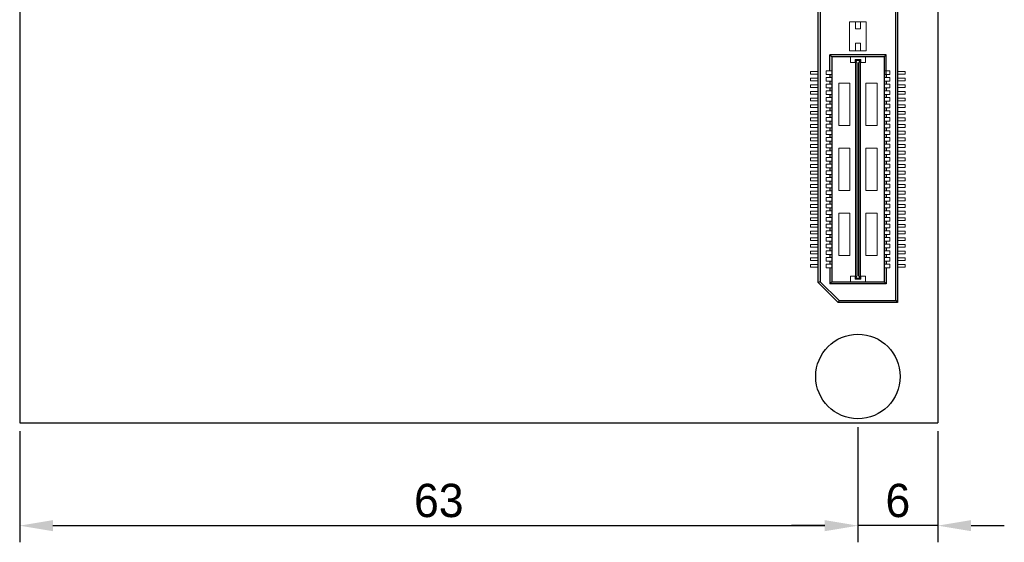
# Model space of a CAD drawing. Header units: millimetres. Extents: x 1095 to 1484, y 184 to 476.
# Tile 21 of 24: x 1263 to 1337, y 291 to 331. Entities that reach past the tile are written whole.
import ezdxf

# ---------------------------------------------------------------- set-up
doc = ezdxf.new("R2010")
doc.units = ezdxf.units.MM
doc.header["$LTSCALE"] = 0.1
doc.layers.add('daughter', color=7, linetype='Continuous')
doc.layers.add('yellow', color=5, linetype='Continuous')
doc.dimstyles.new('ISO-25', dxfattribs={"dimtxt": 2.5, "dimasz": 2.5, "dimexe": 1.25, "dimexo": 0.625, "dimtad": 1, "dimdsep": 46, "dimtxsty": 'Standard', "dimcen": 2.5, "dimadec": 0, "dimazin": 0, "dimtfac": 1, "dimtmove": 0, "dimatfit": 3, "dimfxl": 0, "dimarcsym": 0})

# ---------------------------------------------------------------- blocks, each defined once
blk = doc.blocks.new('*D29')
at = {"layer": 'Defpoints', "color": 0}
for p in [(1326.461, 300.598), (1263.461, 300.281), (1326.461, 292.571)]:
    blk.add_point(p, dxfattribs=at)
at = {"layer": 'yellow', "color": 0, "lineweight": -2}
for p, q in [((1326.461, 299.973), (1326.461, 291.321)), ((1263.461, 299.656), (1263.461, 291.321)), ((1265.961, 292.571), (1323.961, 292.571))]:
    blk.add_line(p, q, dxfattribs=at)
at = {"layer": 'yellow', "color": 0}
for points in [[(1265.961, 292.988), (1265.961, 292.155), (1263.461, 292.571)], [(1323.961, 292.988), (1323.961, 292.155), (1326.461, 292.571)]]:
    blk.add_solid(points, dxfattribs=at)
at = {"layer": 'yellow', "color": 0, "insert": (1294.961, 294.446), "char_height": 2.5, "attachment_point": 5}
blk.add_mtext('63', dxfattribs=at)
blk = doc.blocks.new('*D34')
at = {"layer": 'Defpoints', "color": 0}
for p in [(1326.461, 300.281), (1332.461, 300.281), (1326.461, 292.571)]:
    blk.add_point(p, dxfattribs=at)
at = {"layer": 'yellow', "color": 0, "lineweight": -2}
for p, q in [((1326.461, 299.656), (1326.461, 291.321)), ((1332.461, 299.656), (1332.461, 291.321)), ((1323.961, 292.571), (1321.461, 292.571)), ((1332.461, 292.571), (1326.461, 292.571)), ((1334.961, 292.571), (1337.461, 292.571))]:
    blk.add_line(p, q, dxfattribs=at)
at = {"layer": 'yellow', "color": 0}
for points in [[(1323.961, 292.988), (1323.961, 292.155), (1326.461, 292.571)], [(1334.961, 292.988), (1334.961, 292.155), (1332.461, 292.571)]]:
    blk.add_solid(points, dxfattribs=at)
at = {"layer": 'yellow', "color": 0, "insert": (1329.461, 294.446), "char_height": 2.5, "attachment_point": 5}
blk.add_mtext('6', dxfattribs=at)

msp = doc.modelspace()

# ---------------------------------------------------------------- linework, layer by layer
for p, q in [((1329.446, 369.338), (1329.446, 309.329)), ((1329.298, 309.477), (1329.298, 369.19)), ((1323.476, 310.829), (1323.476, 367.837)), ((1323.624, 367.776), (1323.624, 310.89)), ((1328.578, 327.916), (1324.344, 327.916)), ((1324.493, 327.77), (1324.344, 327.916)), ((1324.344, 326.717), (1324.344, 327.916)), ((1328.432, 327.77), (1328.578, 327.916)), ((1328.578, 326.443), (1328.578, 327.916)), ((1324.493, 327.77), (1324.493, 310.89)), ((1328.43, 327.77), (1324.493, 327.77)), ((1328.43, 327.77), (1328.43, 310.89)), ((1324.344, 326.443), (1324.344, 326.217)), ((1328.578, 326.443), (1328.578, 326.217)), ((1324.344, 325.943), (1324.344, 325.717)), ((1328.578, 325.943), (1328.578, 325.717)), ((1324.344, 325.443), (1324.344, 325.217)), ((1324.344, 324.943), (1324.344, 324.717)), ((1328.578, 325.443), (1328.578, 325.217)), ((1328.578, 324.943), (1328.578, 324.717)), ((1324.344, 324.443), (1324.344, 324.217)), ((1328.578, 324.443), (1328.578, 324.217)), ((1324.344, 323.943), (1324.344, 323.717)), ((1324.344, 323.443), (1324.344, 323.217)), ((1328.578, 323.943), (1328.578, 323.717)), ((1328.578, 323.443), (1328.578, 323.217)), ((1324.344, 322.943), (1324.344, 322.717)), ((1328.578, 322.943), (1328.578, 322.717)), ((1324.344, 322.443), (1324.344, 322.217)), ((1324.344, 321.943), (1324.344, 321.717)), ((1328.578, 322.443), (1328.578, 322.217)), ((1328.578, 321.943), (1328.578, 321.717)), ((1324.344, 321.443), (1324.344, 321.217)), ((1328.578, 321.443), (1328.578, 321.217)), ((1324.344, 320.943), (1324.344, 320.717)), ((1324.344, 320.443), (1324.344, 320.217)), ((1328.578, 320.943), (1328.578, 320.717)), ((1328.578, 320.443), (1328.578, 320.217)), ((1324.344, 319.943), (1324.344, 319.717)), ((1328.578, 319.943), (1328.578, 319.717)), ((1324.344, 319.443), (1324.344, 319.217)), ((1324.344, 318.943), (1324.344, 318.717)), ((1328.578, 319.443), (1328.578, 319.217)), ((1328.578, 318.943), (1328.578, 318.717)), ((1324.344, 318.443), (1324.344, 318.217)), ((1328.578, 318.443), (1328.578, 318.217)), ((1324.344, 317.943), (1324.344, 317.717)), ((1328.578, 317.943), (1328.578, 317.717)), ((1324.344, 317.443), (1324.344, 317.217)), ((1324.344, 316.943), (1324.344, 316.717)), ((1328.578, 317.443), (1328.578, 317.217)), ((1328.578, 316.943), (1328.578, 316.717)), ((1324.344, 316.443), (1324.344, 316.217)), ((1328.578, 316.443), (1328.578, 316.217)), ((1324.344, 315.943), (1324.344, 315.717)), ((1324.344, 315.443), (1324.344, 315.217)), ((1328.578, 315.943), (1328.578, 315.717)), ((1328.578, 315.443), (1328.578, 315.217)), ((1324.344, 314.943), (1324.344, 314.717)), ((1328.578, 314.943), (1328.578, 314.717)), ((1324.344, 314.443), (1324.344, 314.217)), ((1324.344, 313.943), (1324.344, 313.717)), ((1328.578, 314.443), (1328.578, 314.217)), ((1328.578, 313.943), (1328.578, 313.717)), ((1324.344, 313.443), (1324.344, 313.217)), ((1328.578, 313.443), (1328.578, 313.217)), ((1324.344, 312.943), (1324.344, 312.717)), ((1324.344, 312.443), (1324.344, 312.217)), ((1328.578, 312.943), (1328.578, 312.717)), ((1328.578, 312.443), (1328.578, 312.217)), ((1324.344, 311.943), (1324.344, 310.725)), ((1328.578, 311.943), (1328.578, 310.725)), ((1323.624, 310.89), (1323.476, 310.829)), ((1323.476, 310.829), (1324.976, 309.329)), ((1325.038, 309.477), (1323.624, 310.89)), ((1324.493, 310.89), (1324.344, 310.725)), ((1324.493, 310.89), (1328.43, 310.89)), ((1328.43, 310.89), (1328.578, 310.725)), ((1328.578, 310.725), (1324.344, 310.725)), ((1325.038, 309.477), (1324.976, 309.329)), ((1329.446, 309.329), (1324.976, 309.329)), ((1325.038, 309.477), (1329.298, 309.477)), ((1329.298, 309.477), (1329.446, 309.329))]:
    msp.add_line(p, q)
at = {"lineweight": 5}
for p, q in [((1325.831, 330.404), (1325.831, 328.239)), ((1327.091, 330.404), (1325.831, 330.404)), ((1326.267, 330.404), (1326.267, 329.871)), ((1326.655, 330.404), (1326.655, 329.871)), ((1327.091, 330.404), (1327.091, 328.239)), ((1326.655, 329.871), (1326.267, 329.871)), ((1326.267, 328.805), (1326.267, 328.239)), ((1326.655, 328.805), (1326.267, 328.805)), ((1326.655, 328.805), (1326.655, 328.239)), ((1327.091, 328.239), (1325.831, 328.239)), ((1325.896, 327.77), (1325.896, 327.35)), ((1326.251, 327.35), (1325.896, 327.35)), ((1326.671, 327.576), (1326.251, 327.576)), ((1326.251, 327.35), (1326.251, 327.576)), ((1326.267, 311.149), (1326.267, 327.512)), ((1326.267, 327.512), (1326.655, 327.512)), ((1326.299, 311.149), (1326.299, 327.512)), ((1326.413, 327.333), (1326.299, 327.512)), ((1326.413, 311.327), (1326.413, 327.333)), ((1326.509, 327.333), (1326.606, 327.512)), ((1326.509, 311.327), (1326.509, 327.333)), ((1326.606, 311.149), (1326.606, 327.512)), ((1326.655, 311.149), (1326.655, 327.512)), ((1326.671, 327.35), (1326.671, 327.576)), ((1327.027, 327.35), (1326.671, 327.35)), ((1327.027, 327.77), (1327.027, 327.35)), ((1322.907, 326.475), (1322.907, 326.685)), ((1322.907, 326.685), (1323.476, 326.685)), ((1322.907, 326.475), (1323.476, 326.475)), ((1324.07, 326.717), (1324.07, 326.443)), ((1324.07, 326.717), (1324.49, 326.717)), ((1324.07, 326.443), (1324.49, 326.443)), ((1328.852, 326.717), (1328.432, 326.717)), ((1328.852, 326.443), (1328.432, 326.443)), ((1328.852, 326.717), (1328.852, 326.443)), ((1330.016, 326.685), (1329.446, 326.685)), ((1330.016, 326.475), (1329.446, 326.475)), ((1330.016, 326.475), (1330.016, 326.685)), ((1322.907, 325.975), (1322.907, 326.185)), ((1322.907, 326.185), (1323.476, 326.185)), ((1322.907, 325.975), (1323.476, 325.975)), ((1322.907, 325.475), (1322.907, 325.685)), ((1322.907, 325.685), (1323.476, 325.685)), ((1324.07, 326.217), (1324.07, 325.943)), ((1324.07, 326.217), (1324.49, 326.217)), ((1324.07, 325.943), (1324.49, 325.943)), ((1324.07, 325.717), (1324.07, 325.443)), ((1324.07, 325.717), (1324.49, 325.717)), ((1325.023, 325.801), (1325.023, 322.618)), ((1325.863, 325.801), (1325.023, 325.801)), ((1325.863, 325.801), (1325.863, 322.618)), ((1327.059, 325.801), (1327.059, 322.618)), ((1327.899, 325.801), (1327.059, 325.801)), ((1327.899, 325.801), (1327.899, 322.618)), ((1328.852, 326.217), (1328.432, 326.217)), ((1328.852, 325.943), (1328.432, 325.943)), ((1328.852, 325.717), (1328.432, 325.717)), ((1328.852, 326.217), (1328.852, 325.943)), ((1328.852, 325.717), (1328.852, 325.443)), ((1330.016, 326.185), (1329.446, 326.185)), ((1330.016, 325.975), (1329.446, 325.975)), ((1330.016, 325.685), (1329.446, 325.685)), ((1330.016, 325.975), (1330.016, 326.185)), ((1330.016, 325.475), (1330.016, 325.685)), ((1322.907, 325.475), (1323.476, 325.475)), ((1322.907, 325.185), (1323.476, 325.185)), ((1322.907, 324.975), (1322.907, 325.185)), ((1322.907, 324.975), (1323.476, 324.975)), ((1324.07, 325.443), (1324.49, 325.443)), ((1324.07, 325.217), (1324.49, 325.217)), ((1324.07, 325.217), (1324.07, 324.943)), ((1324.07, 324.943), (1324.49, 324.943)), ((1328.852, 325.443), (1328.432, 325.443)), ((1328.852, 325.217), (1328.432, 325.217)), ((1328.852, 324.943), (1328.432, 324.943)), ((1328.852, 325.217), (1328.852, 324.943)), ((1330.016, 325.475), (1329.446, 325.475)), ((1330.016, 325.185), (1329.446, 325.185)), ((1330.016, 324.975), (1329.446, 324.975)), ((1330.016, 324.975), (1330.016, 325.185)), ((1322.907, 324.685), (1323.476, 324.685)), ((1322.907, 324.475), (1322.907, 324.685)), ((1322.907, 324.475), (1323.476, 324.475)), ((1322.907, 323.975), (1322.907, 324.185)), ((1322.907, 324.185), (1323.476, 324.185)), ((1324.07, 324.717), (1324.49, 324.717)), ((1324.07, 324.717), (1324.07, 324.443)), ((1324.07, 324.443), (1324.49, 324.443)), ((1324.07, 324.217), (1324.49, 324.217)), ((1324.07, 324.217), (1324.07, 323.943)), ((1328.852, 324.717), (1328.432, 324.717)), ((1328.852, 324.443), (1328.432, 324.443)), ((1328.852, 324.217), (1328.432, 324.217)), ((1328.852, 324.717), (1328.852, 324.443)), ((1328.852, 324.217), (1328.852, 323.943)), ((1330.016, 324.685), (1329.446, 324.685)), ((1330.016, 324.475), (1329.446, 324.475)), ((1330.016, 324.185), (1329.446, 324.185)), ((1330.016, 324.475), (1330.016, 324.685)), ((1330.016, 323.975), (1330.016, 324.185)), ((1322.907, 323.975), (1323.476, 323.975)), ((1322.907, 323.475), (1322.907, 323.685)), ((1322.907, 323.685), (1323.476, 323.685)), ((1322.907, 323.475), (1323.476, 323.475)), ((1324.07, 323.943), (1324.49, 323.943)), ((1324.07, 323.717), (1324.49, 323.717)), ((1324.07, 323.717), (1324.07, 323.443)), ((1324.07, 323.443), (1324.49, 323.443)), ((1328.852, 323.943), (1328.432, 323.943)), ((1328.852, 323.717), (1328.432, 323.717)), ((1328.852, 323.443), (1328.432, 323.443)), ((1328.852, 323.717), (1328.852, 323.443)), ((1330.016, 323.975), (1329.446, 323.975)), ((1330.016, 323.685), (1329.446, 323.685)), ((1330.016, 323.475), (1329.446, 323.475)), ((1330.016, 323.475), (1330.016, 323.685)), ((1322.907, 322.975), (1322.907, 323.185)), ((1322.907, 323.185), (1323.476, 323.185)), ((1322.907, 322.975), (1323.476, 322.975)), ((1322.907, 322.475), (1322.907, 322.685)), ((1322.907, 322.685), (1323.472, 322.685)), ((1324.07, 323.217), (1324.07, 322.943)), ((1324.07, 323.217), (1324.49, 323.217)), ((1324.07, 322.943), (1324.49, 322.943)), ((1324.07, 322.717), (1324.07, 322.443)), ((1324.07, 322.717), (1324.49, 322.717)), ((1328.852, 323.217), (1328.432, 323.217)), ((1328.852, 322.943), (1328.432, 322.943)), ((1328.852, 322.717), (1328.432, 322.717)), ((1328.852, 323.217), (1328.852, 322.943)), ((1328.852, 322.717), (1328.852, 322.443)), ((1330.016, 323.185), (1329.446, 323.185)), ((1330.016, 322.975), (1329.446, 322.975)), ((1330.016, 322.685), (1329.45, 322.685)), ((1330.016, 322.975), (1330.016, 323.185)), ((1330.016, 322.475), (1330.016, 322.685)), ((1322.907, 322.475), (1323.476, 322.475)), ((1322.907, 321.975), (1322.907, 322.185)), ((1322.907, 322.185), (1323.476, 322.185)), ((1322.907, 321.975), (1323.476, 321.975)), ((1324.07, 322.443), (1324.49, 322.443)), ((1324.07, 322.217), (1324.49, 322.217)), ((1324.07, 322.217), (1324.07, 321.943)), ((1324.07, 321.943), (1324.49, 321.943)), ((1325.863, 322.618), (1325.023, 322.618)), ((1327.899, 322.618), (1327.059, 322.618)), ((1328.852, 322.443), (1328.432, 322.443)), ((1328.852, 322.217), (1328.432, 322.217)), ((1328.852, 321.943), (1328.432, 321.943)), ((1328.852, 322.217), (1328.852, 321.943)), ((1330.016, 322.475), (1329.446, 322.475)), ((1330.016, 322.185), (1329.446, 322.185)), ((1330.016, 321.975), (1329.446, 321.975)), ((1330.016, 321.975), (1330.016, 322.185)), ((1322.907, 321.475), (1322.907, 321.685)), ((1322.907, 321.685), (1323.476, 321.685)), ((1322.907, 321.475), (1323.476, 321.475)), ((1322.907, 320.975), (1322.907, 321.185)), ((1322.907, 321.185), (1323.476, 321.185)), ((1324.07, 321.717), (1324.07, 321.443)), ((1324.07, 321.717), (1324.49, 321.717)), ((1324.07, 321.443), (1324.49, 321.443)), ((1324.07, 321.217), (1324.07, 320.943)), ((1324.07, 321.217), (1324.49, 321.217)), ((1328.852, 321.717), (1328.432, 321.717)), ((1328.852, 321.443), (1328.432, 321.443)), ((1328.852, 321.217), (1328.432, 321.217)), ((1328.852, 321.717), (1328.852, 321.443)), ((1328.852, 321.217), (1328.852, 320.943)), ((1330.016, 321.685), (1329.446, 321.685)), ((1330.016, 321.475), (1329.446, 321.475)), ((1330.016, 321.185), (1329.446, 321.185)), ((1330.016, 321.475), (1330.016, 321.685)), ((1330.016, 320.975), (1330.016, 321.185)), ((1322.907, 320.975), (1323.476, 320.975)), ((1322.907, 320.685), (1323.476, 320.685)), ((1322.907, 320.475), (1322.907, 320.685)), ((1322.907, 320.475), (1323.476, 320.475)), ((1324.07, 320.943), (1324.49, 320.943)), ((1324.07, 320.717), (1324.49, 320.717)), ((1324.07, 320.717), (1324.07, 320.443)), ((1324.07, 320.443), (1324.49, 320.443)), ((1325.023, 320.922), (1325.023, 317.739)), ((1325.863, 320.922), (1325.023, 320.922)), ((1325.863, 320.922), (1325.863, 317.739)), ((1327.059, 320.922), (1327.059, 317.739)), ((1327.899, 320.922), (1327.059, 320.922)), ((1327.899, 320.922), (1327.899, 317.739)), ((1328.852, 320.943), (1328.432, 320.943)), ((1328.852, 320.717), (1328.432, 320.717)), ((1328.852, 320.443), (1328.432, 320.443)), ((1328.852, 320.717), (1328.852, 320.443)), ((1330.016, 320.975), (1329.446, 320.975)), ((1330.016, 320.685), (1329.446, 320.685)), ((1330.016, 320.475), (1329.446, 320.475)), ((1330.016, 320.475), (1330.016, 320.685)), ((1322.907, 320.185), (1323.476, 320.185)), ((1322.907, 319.975), (1322.907, 320.185)), ((1322.907, 319.975), (1323.476, 319.975)), ((1322.907, 319.685), (1323.476, 319.685)), ((1322.907, 319.475), (1322.907, 319.685)), ((1324.07, 320.217), (1324.07, 319.943)), ((1324.07, 320.217), (1324.49, 320.217)), ((1324.07, 319.943), (1324.49, 319.943)), ((1324.07, 319.717), (1324.07, 319.443)), ((1324.07, 319.717), (1324.49, 319.717)), ((1328.852, 320.217), (1328.432, 320.217)), ((1328.852, 319.943), (1328.432, 319.943)), ((1328.852, 319.717), (1328.432, 319.717)), ((1328.852, 320.217), (1328.852, 319.943)), ((1328.852, 319.717), (1328.852, 319.443)), ((1330.016, 320.185), (1329.446, 320.185)), ((1330.016, 319.975), (1329.446, 319.975)), ((1330.016, 319.685), (1329.446, 319.685)), ((1330.016, 319.975), (1330.016, 320.185)), ((1330.016, 319.475), (1330.016, 319.685)), ((1322.907, 319.475), (1323.476, 319.475)), ((1322.907, 319.185), (1323.476, 319.185)), ((1322.907, 318.975), (1322.907, 319.185)), ((1322.907, 318.975), (1323.476, 318.975)), ((1324.07, 319.443), (1324.49, 319.443)), ((1324.07, 319.217), (1324.49, 319.217)), ((1324.07, 319.217), (1324.07, 318.943)), ((1324.07, 318.943), (1324.49, 318.943)), ((1328.852, 319.443), (1328.432, 319.443)), ((1328.852, 319.217), (1328.432, 319.217)), ((1328.852, 318.943), (1328.432, 318.943)), ((1328.852, 319.217), (1328.852, 318.943)), ((1330.016, 319.475), (1329.446, 319.475)), ((1330.016, 319.185), (1329.446, 319.185)), ((1330.016, 318.975), (1329.446, 318.975)), ((1330.016, 318.975), (1330.016, 319.185)), ((1322.907, 318.685), (1323.476, 318.685)), ((1322.907, 318.475), (1322.907, 318.685)), ((1322.907, 318.475), (1323.476, 318.475)), ((1324.07, 318.717), (1324.07, 318.443)), ((1324.07, 318.717), (1324.49, 318.717)), ((1324.07, 318.443), (1324.49, 318.443)), ((1324.07, 318.217), (1324.07, 317.943)), ((1324.07, 318.217), (1324.49, 318.217)), ((1328.852, 318.717), (1328.432, 318.717)), ((1328.852, 318.443), (1328.432, 318.443)), ((1328.852, 318.217), (1328.432, 318.217)), ((1328.852, 318.717), (1328.852, 318.443)), ((1328.852, 318.217), (1328.852, 317.943)), ((1330.016, 318.685), (1329.446, 318.685)), ((1330.016, 318.475), (1329.446, 318.475)), ((1330.016, 318.475), (1330.016, 318.685)), ((1322.907, 318.185), (1323.476, 318.185)), ((1322.907, 317.975), (1322.907, 318.185)), ((1322.907, 317.975), (1323.476, 317.975)), ((1322.907, 317.685), (1323.476, 317.685)), ((1322.907, 317.475), (1322.907, 317.685)), ((1322.907, 317.475), (1323.476, 317.475)), ((1324.07, 317.943), (1324.49, 317.943)), ((1324.07, 317.717), (1324.49, 317.717)), ((1324.07, 317.717), (1324.07, 317.443)), ((1325.863, 317.739), (1325.023, 317.739)), ((1327.899, 317.739), (1327.059, 317.739)), ((1328.852, 317.943), (1328.432, 317.943)), ((1328.852, 317.717), (1328.432, 317.717)), ((1328.852, 317.717), (1328.852, 317.443)), ((1330.016, 318.185), (1329.446, 318.185)), ((1330.016, 317.975), (1329.446, 317.975)), ((1330.016, 317.685), (1329.446, 317.685)), ((1330.016, 317.475), (1329.446, 317.475)), ((1330.016, 317.975), (1330.016, 318.185)), ((1330.016, 317.475), (1330.016, 317.685)), ((1322.907, 317.185), (1323.476, 317.185)), ((1322.907, 316.975), (1322.907, 317.185)), ((1322.907, 316.975), (1323.476, 316.975)), ((1324.07, 317.443), (1324.49, 317.443)), ((1324.07, 317.217), (1324.07, 316.943)), ((1324.07, 317.217), (1324.49, 317.217)), ((1324.07, 316.943), (1324.49, 316.943)), ((1328.852, 317.443), (1328.432, 317.443)), ((1328.852, 317.217), (1328.432, 317.217)), ((1328.852, 316.943), (1328.432, 316.943)), ((1328.852, 317.217), (1328.852, 316.943)), ((1330.016, 317.185), (1329.446, 317.185)), ((1330.016, 316.975), (1329.446, 316.975)), ((1330.016, 316.975), (1330.016, 317.185)), ((1322.907, 316.685), (1323.472, 316.685)), ((1322.907, 316.475), (1322.907, 316.685)), ((1322.907, 316.475), (1323.476, 316.475)), ((1322.907, 316.185), (1323.476, 316.185)), ((1322.907, 315.975), (1322.907, 316.185)), ((1324.07, 316.717), (1324.49, 316.717)), ((1324.07, 316.717), (1324.07, 316.443)), ((1324.07, 316.443), (1324.49, 316.443)), ((1324.07, 316.217), (1324.49, 316.217)), ((1324.07, 316.217), (1324.07, 315.943)), ((1325.863, 316.042), (1325.023, 316.042)), ((1325.023, 316.042), (1325.023, 312.859)), ((1325.863, 316.042), (1325.863, 312.859)), ((1327.899, 316.042), (1327.059, 316.042)), ((1327.059, 316.042), (1327.059, 312.859)), ((1327.899, 316.042), (1327.899, 312.859)), ((1328.852, 316.717), (1328.432, 316.717)), ((1328.852, 316.443), (1328.432, 316.443)), ((1328.852, 316.217), (1328.432, 316.217)), ((1328.852, 316.717), (1328.852, 316.443)), ((1328.852, 316.217), (1328.852, 315.943)), ((1330.016, 316.475), (1329.446, 316.475)), ((1330.016, 316.185), (1329.446, 316.185)), ((1330.016, 316.685), (1329.45, 316.685)), ((1330.016, 316.475), (1330.016, 316.685)), ((1330.016, 315.975), (1330.016, 316.185)), ((1322.907, 315.975), (1323.476, 315.975)), ((1322.907, 315.685), (1323.476, 315.685)), ((1322.907, 315.475), (1322.907, 315.685)), ((1322.907, 315.475), (1323.476, 315.475)), ((1324.07, 315.943), (1324.49, 315.943)), ((1324.07, 315.717), (1324.07, 315.443)), ((1324.07, 315.717), (1324.49, 315.717)), ((1324.07, 315.443), (1324.49, 315.443)), ((1328.852, 315.943), (1328.432, 315.943)), ((1328.852, 315.717), (1328.432, 315.717)), ((1328.852, 315.443), (1328.432, 315.443)), ((1328.852, 315.717), (1328.852, 315.443)), ((1330.016, 315.975), (1329.446, 315.975)), ((1330.016, 315.685), (1329.446, 315.685)), ((1330.016, 315.475), (1329.446, 315.475)), ((1330.016, 315.475), (1330.016, 315.685)), ((1322.907, 315.185), (1323.476, 315.185)), ((1322.907, 314.975), (1322.907, 315.185)), ((1322.907, 314.975), (1323.476, 314.975)), ((1322.907, 314.475), (1322.907, 314.685)), ((1322.907, 314.685), (1323.476, 314.685)), ((1324.07, 315.217), (1324.49, 315.217)), ((1324.07, 315.217), (1324.07, 314.943)), ((1324.07, 314.943), (1324.49, 314.943)), ((1324.07, 314.717), (1324.07, 314.443)), ((1324.07, 314.717), (1324.49, 314.717)), ((1328.852, 315.217), (1328.432, 315.217)), ((1328.852, 314.943), (1328.432, 314.943)), ((1328.852, 314.717), (1328.432, 314.717)), ((1328.852, 315.217), (1328.852, 314.943)), ((1328.852, 314.717), (1328.852, 314.443)), ((1330.016, 315.185), (1329.446, 315.185)), ((1330.016, 314.975), (1329.446, 314.975)), ((1330.016, 314.685), (1329.446, 314.685)), ((1330.016, 314.975), (1330.016, 315.185)), ((1330.016, 314.475), (1330.016, 314.685)), ((1322.907, 314.475), (1323.476, 314.475)), ((1322.907, 313.975), (1322.907, 314.185)), ((1322.907, 314.185), (1323.476, 314.185)), ((1322.907, 313.975), (1323.476, 313.975)), ((1324.07, 314.443), (1324.49, 314.443)), ((1324.07, 314.217), (1324.49, 314.217)), ((1324.07, 314.217), (1324.07, 313.943)), ((1324.07, 313.943), (1324.49, 313.943)), ((1328.852, 314.443), (1328.432, 314.443)), ((1328.852, 314.217), (1328.432, 314.217)), ((1328.852, 313.943), (1328.432, 313.943)), ((1328.852, 314.217), (1328.852, 313.943)), ((1330.016, 314.475), (1329.446, 314.475)), ((1330.016, 314.185), (1329.446, 314.185)), ((1330.016, 313.975), (1329.446, 313.975)), ((1330.016, 313.975), (1330.016, 314.185)), ((1322.907, 313.685), (1323.472, 313.685)), ((1322.907, 313.475), (1322.907, 313.685)), ((1322.907, 313.475), (1323.476, 313.475)), ((1322.907, 312.975), (1322.907, 313.185)), ((1322.907, 313.185), (1323.476, 313.185)), ((1324.07, 313.717), (1324.49, 313.717)), ((1324.07, 313.717), (1324.07, 313.443)), ((1324.07, 313.443), (1324.49, 313.443)), ((1324.07, 313.217), (1324.49, 313.217)), ((1324.07, 313.217), (1324.07, 312.943)), ((1328.852, 313.717), (1328.432, 313.717)), ((1328.852, 313.443), (1328.432, 313.443)), ((1328.852, 313.217), (1328.432, 313.217)), ((1328.852, 313.717), (1328.852, 313.443)), ((1328.852, 313.217), (1328.852, 312.943)), ((1330.016, 313.475), (1329.446, 313.475)), ((1330.016, 313.185), (1329.446, 313.185)), ((1330.016, 313.685), (1329.45, 313.685)), ((1330.016, 313.475), (1330.016, 313.685)), ((1330.016, 312.975), (1330.016, 313.185)), ((1322.907, 312.975), (1323.476, 312.975)), ((1322.907, 312.475), (1322.907, 312.685)), ((1322.907, 312.685), (1323.476, 312.685)), ((1322.907, 312.475), (1323.476, 312.475)), ((1324.07, 312.943), (1324.49, 312.943)), ((1324.07, 312.717), (1324.07, 312.443)), ((1324.07, 312.717), (1324.49, 312.717)), ((1324.07, 312.443), (1324.49, 312.443)), ((1325.863, 312.859), (1325.023, 312.859)), ((1327.899, 312.859), (1327.059, 312.859)), ((1328.852, 312.943), (1328.432, 312.943)), ((1328.852, 312.717), (1328.432, 312.717)), ((1328.852, 312.443), (1328.432, 312.443)), ((1328.852, 312.717), (1328.852, 312.443)), ((1330.016, 312.975), (1329.446, 312.975)), ((1330.016, 312.685), (1329.446, 312.685)), ((1330.016, 312.475), (1329.446, 312.475)), ((1330.016, 312.475), (1330.016, 312.685)), ((1322.907, 311.975), (1322.907, 312.185)), ((1322.907, 312.185), (1323.476, 312.185)), ((1322.907, 311.975), (1323.476, 311.975)), ((1324.07, 312.217), (1324.07, 311.943)), ((1324.07, 312.217), (1324.49, 312.217)), ((1324.07, 311.943), (1324.49, 311.943)), ((1328.852, 312.217), (1328.432, 312.217)), ((1328.852, 311.943), (1328.432, 311.943)), ((1328.852, 312.217), (1328.852, 311.943)), ((1330.016, 312.185), (1329.446, 312.185)), ((1330.016, 311.975), (1329.446, 311.975)), ((1330.016, 311.975), (1330.016, 312.185)), ((1325.896, 310.89), (1325.896, 311.31)), ((1326.251, 311.31), (1325.896, 311.31)), ((1326.251, 311.31), (1326.251, 311.084)), ((1326.671, 311.084), (1326.251, 311.084)), ((1326.267, 311.149), (1326.655, 311.149)), ((1326.413, 311.327), (1326.299, 311.149)), ((1326.509, 311.327), (1326.606, 311.149)), ((1326.671, 311.31), (1326.671, 311.084)), ((1327.027, 311.31), (1326.671, 311.31)), ((1327.027, 310.89), (1327.027, 311.31))]:
    msp.add_line(p, q, dxfattribs=at)
msp.add_circle((1326.461, 303.773), 3.175)
at = {"layer": 'daughter'}
for p, q in [((1263.461, 457.506), (1263.461, 300.281)), ((1332.461, 457.506), (1332.461, 300.281)), ((1263.461, 300.281), (1332.461, 300.281))]:
    msp.add_line(p, q, dxfattribs=at)

# ---------------------------------------------------------------- dimensions: what is measured, and where the dimension line sits
at = {"layer": 'yellow'}
for p1, p2, picture, middle in [((1263.461, 300.281), (1326.461, 300.598), '*D29', (1294.961, 294.446)), ((1332.461, 300.281), (1326.461, 300.281), '*D34', (1329.461, 294.446))]:
    dim = msp.add_linear_dim(base=(1326.461, 292.571), p1=p1, p2=p2, dimstyle='ISO-25', dxfattribs=at)
    dim.commit()
    dim.dimension.update_dxf_attribs({"geometry": picture, "text_midpoint": middle})

doc.saveas('drawing.dxf')
